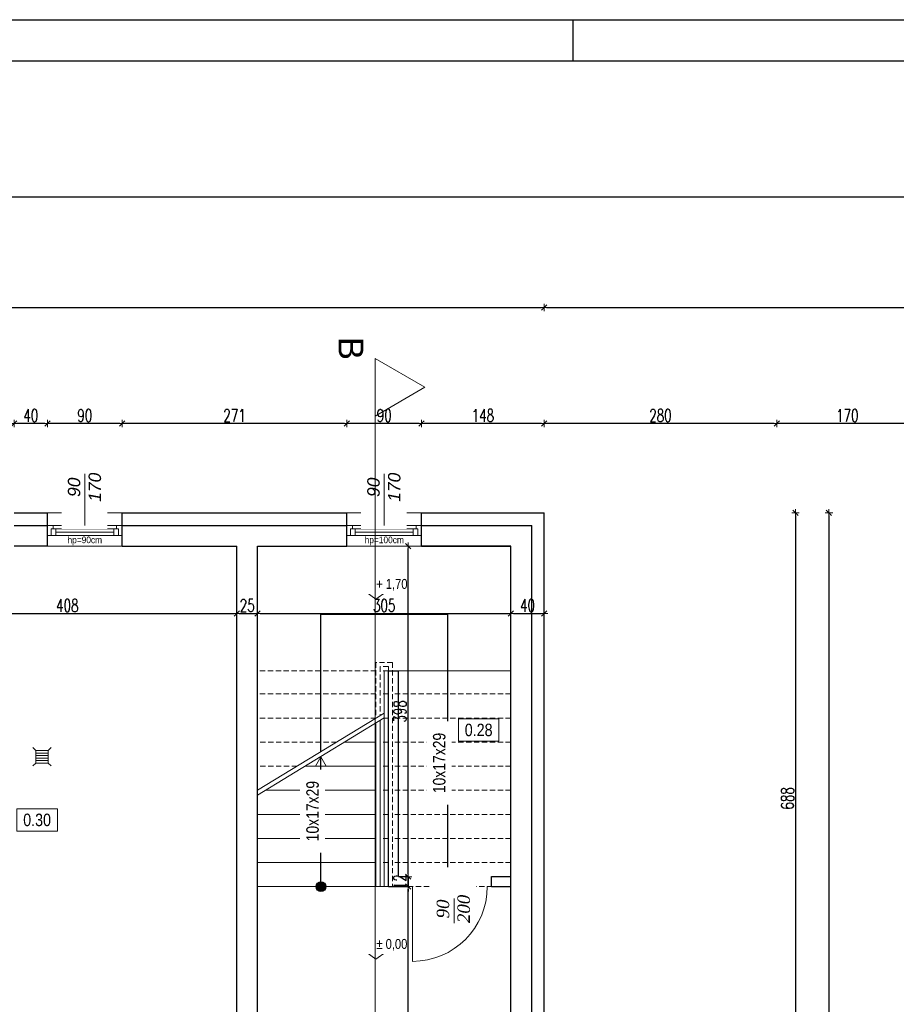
# Model space of a CAD drawing. Header units: millimetres. Extents: x 64838 to 107664, y -36848 to 0.
# Tile 56 of 109: x 77971 to 79026, y -28077 to -26891. Entities that reach past the tile are written whole.
import ezdxf

# ---------------------------------------------------------------- set-up
doc = ezdxf.new("R2010")
doc.units = ezdxf.units.MM
doc.linetypes.add('DASHED2', pattern=[9.525, 6.35, -3.175])
doc.layers.get('Defpoints').update_dxf_attribs({"color": 30})
for name, color, linetype, lineweight in [('0.09', 22, 'Continuous', 9), ('J 0.15', 40, 'Continuous', 15), ('J opisy', 7, 'Continuous', 9), ('J stolarka_okna', 144, 'Continuous', 0), ('J wymiary', 1, 'Continuous', 9), ('OPIS', 7, 'Continuous', 5), ('sciany', 252, 'Continuous', 30), ('widok', 4, 'Continuous', 18)]:
    doc.layers.add(name, color=color, linetype=linetype, lineweight=lineweight)
doc.layers.add('e-cad_opisy', color=7, linetype='Continuous')
doc.styles.add('ADESK2', font='simplex', dxfattribs={"width": 0.7})
doc.styles.get("Standard").update_dxf_attribs({"font": 'arial.ttf'})
doc.dimstyles.new('1-100', dxfattribs={"dimscale": 1.5, "dimtxt": 10, "dimasz": 2, "dimexe": 1, "dimexo": 1, "dimgap": 1.5, "dimtad": 1, "dimdec": 0, "dimrnd": 0.5, "dimdsep": 46, "dimtxsty": 'ADESK2', "dimblk": 'wymiar', "dimcen": -1, "dimdle": 5, "dimse1": 1, "dimse2": 1, "dimclrd": 256, "dimclre": 256, "dimclrt": 256, "dimadec": 0, "dimazin": 0, "dimtfac": 1, "dimtdec": 0, "dimtix": 1, "dimtmove": 0, "dimatfit": 3, "dimfxl": 20, "dimfxlon": 1, "dimtolj": 1, "dimtzin": 0, "dimarcsym": 0})

# ---------------------------------------------------------------- blocks, each defined once
blk = doc.blocks.new('A$C518426B5')
at = {"layer": 'OPIS', "color": 251}
for p, q in [((0, 8.8), (54.2, 8.8)), ((0, 8.8), (11.9, 0)), ((11.9, 0), (24.5, 8.8))]:
    blk.add_line(p, q, dxfattribs=at)
blk = doc.blocks.new('A1_poziom')
at = {"ltscale": 0.8}
blk.add_line((345.5, 589), (345.5, 594), dxfattribs=at)
for points in [[(0, 0), (0, 297), (25, 297), (25, 594), (841, 594), (841, 0)], [(30, 5), (836, 5), (836, 589), (30, 589)]]:
    blk.add_lwpolyline(points, close=True)
blk = doc.blocks.new('wymiar')
for p, q in [((1.5, 0), (-1.5, 0)), ((1.06, 1.06), (-1.06, -1.06)), ((0, 1.5), (0, -1.5))]:
    blk.add_line(p, q)
blk = doc.blocks.new('*D1004')
at = {"layer": 'Defpoints', "color": 0, "ltscale": 4}
for p in [(78438.3, -27935), (78543.8, -27935), (78503.4, -28340)]:
    blk.add_point(p, dxfattribs=at)
at = {"layer": 'J wymiary', "lineweight": -2}
blk.add_line((78438.3, -28337), (78438.3, -27938), dxfattribs=at)
at = {"layer": 'J wymiary', "lineweight": -2, "ltscale": 4, "xscale": 3, "yscale": 3, "zscale": 3}
for p, rotation in [((78438.3, -27935), 90), ((78438.3, -28340), 270)]:
    blk.add_blockref('wymiar', p, dxfattribs=dict(at, rotation=rotation))
at = {"layer": 'J wymiary', "ltscale": 4, "insert": (78428.5, -28137.5), "char_height": 15, "attachment_point": 5, "rotation": 90, "style": 'ADESK2'}
blk.add_mtext('\\A1;405', dxfattribs=at)
blk = doc.blocks.new('*D1005')
at = {"layer": 'Defpoints', "color": 0, "ltscale": 4}
for p in [(78438.3, -27923), (78544.6, -27923), (78543.8, -27935)]:
    blk.add_point(p, dxfattribs=at)
at = {"layer": 'J wymiary', "lineweight": -2}
for p, q in [((78438.3, -27920), (78438.3, -27917)), ((78438.3, -27935), (78438.3, -27923)), ((78438.3, -27938), (78438.3, -27941))]:
    blk.add_line(p, q, dxfattribs=at)
at = {"layer": 'J wymiary', "lineweight": -2, "ltscale": 4, "xscale": 3, "yscale": 3, "zscale": 3}
for p, rotation in [((78438.3, -27923), 270), ((78438.3, -27935), 90)]:
    blk.add_blockref('wymiar', p, dxfattribs=dict(at, rotation=rotation))
at = {"layer": 'J wymiary', "ltscale": 4, "insert": (78428.5, -27929), "char_height": 15, "attachment_point": 5, "rotation": 90, "style": 'ADESK2'}
blk.add_mtext('\\A1;12', dxfattribs=at)
blk = doc.blocks.new('*D1006')
at = {"layer": 'Defpoints', "color": 0, "ltscale": 4}
for p in [(78438.3, -27525), (78532.4, -27525), (78544.6, -27923)]:
    blk.add_point(p, dxfattribs=at)
at = {"layer": 'J wymiary', "lineweight": -2}
blk.add_line((78438.3, -27920), (78438.3, -27528), dxfattribs=at)
at = {"layer": 'J wymiary', "lineweight": -2, "ltscale": 4, "xscale": 3, "yscale": 3, "zscale": 3}
for p, rotation in [((78438.3, -27525), 90), ((78438.3, -27923), 270)]:
    blk.add_blockref('wymiar', p, dxfattribs=dict(at, rotation=rotation))
at = {"layer": 'J wymiary', "ltscale": 4, "insert": (78428.5, -27724), "char_height": 15, "attachment_point": 5, "rotation": 90, "style": 'ADESK2'}
blk.add_mtext('\\A1;398', dxfattribs=at)
blk = doc.blocks.new('*D1028')
at = {"layer": 'Defpoints', "color": 0, "ltscale": 4}
for p in [(78232.1, -27561.9), (77824.1, -27583.2), (78232.1, -27606.1)]:
    blk.add_point(p, dxfattribs=at)
at = {"layer": 'J wymiary', "lineweight": -2}
blk.add_line((77827.1, -27606.1), (78229.1, -27606.1), dxfattribs=at)
at = {"layer": 'J wymiary', "lineweight": -2, "ltscale": 4, "xscale": 3, "yscale": 3, "zscale": 3, "rotation": 180}
blk.add_blockref('wymiar', (77824.1, -27606.1), dxfattribs=at)
at = {"layer": 'J wymiary', "lineweight": -2, "ltscale": 4, "xscale": 3, "yscale": 3, "zscale": 3}
blk.add_blockref('wymiar', (78232.1, -27606.1), dxfattribs=at)
at = {"layer": 'J wymiary', "ltscale": 4, "insert": (78028.1, -27596.4), "char_height": 15, "attachment_point": 5, "style": 'ADESK2'}
blk.add_mtext('\\A1;408', dxfattribs=at)
blk = doc.blocks.new('*D1029')
at = {"layer": 'Defpoints', "color": 0, "ltscale": 4}
for p in [(78232.1, -27561.9), (78257.1, -27557.1), (78257.1, -27606.1)]:
    blk.add_point(p, dxfattribs=at)
at = {"layer": 'J wymiary', "lineweight": -2}
blk.add_line((78235.1, -27606.1), (78254.1, -27606.1), dxfattribs=at)
at = {"layer": 'J wymiary', "lineweight": -2, "ltscale": 4, "xscale": 3, "yscale": 3, "zscale": 3, "rotation": 180}
blk.add_blockref('wymiar', (78232.1, -27606.1), dxfattribs=at)
at = {"layer": 'J wymiary', "lineweight": -2, "ltscale": 4, "xscale": 3, "yscale": 3, "zscale": 3}
blk.add_blockref('wymiar', (78257.1, -27606.1), dxfattribs=at)
at = {"layer": 'J wymiary', "ltscale": 4, "insert": (78244.6, -27596.4), "char_height": 15, "attachment_point": 5, "style": 'ADESK2'}
blk.add_mtext('\\A1;25', dxfattribs=at)
blk = doc.blocks.new('*D1030')
at = {"layer": 'Defpoints', "color": 0, "ltscale": 4}
for p in [(78562.1, -27553.1), (78257.1, -27557.1), (78562.1, -27606.1)]:
    blk.add_point(p, dxfattribs=at)
at = {"layer": 'J wymiary', "lineweight": -2}
blk.add_line((78260.1, -27606.1), (78559.1, -27606.1), dxfattribs=at)
at = {"layer": 'J wymiary', "lineweight": -2, "ltscale": 4, "xscale": 3, "yscale": 3, "zscale": 3, "rotation": 180}
blk.add_blockref('wymiar', (78257.1, -27606.1), dxfattribs=at)
at = {"layer": 'J wymiary', "lineweight": -2, "ltscale": 4, "xscale": 3, "yscale": 3, "zscale": 3}
blk.add_blockref('wymiar', (78562.1, -27606.1), dxfattribs=at)
at = {"layer": 'J wymiary', "ltscale": 4, "insert": (78409.6, -27596.4), "char_height": 15, "attachment_point": 5, "style": 'ADESK2'}
blk.add_mtext('\\A1;305', dxfattribs=at)
blk = doc.blocks.new('*D1031')
at = {"layer": 'Defpoints', "color": 0, "ltscale": 4}
for p in [(78562.1, -27553.1), (78602.1, -27550.4), (78602.1, -27606.1)]:
    blk.add_point(p, dxfattribs=at)
at = {"layer": 'J wymiary', "lineweight": -2}
blk.add_line((78565.1, -27606.1), (78599.1, -27606.1), dxfattribs=at)
at = {"layer": 'J wymiary', "lineweight": -2, "ltscale": 4, "xscale": 3, "yscale": 3, "zscale": 3, "rotation": 180}
blk.add_blockref('wymiar', (78562.1, -27606.1), dxfattribs=at)
at = {"layer": 'J wymiary', "lineweight": -2, "ltscale": 4, "xscale": 3, "yscale": 3, "zscale": 3}
blk.add_blockref('wymiar', (78602.1, -27606.1), dxfattribs=at)
at = {"layer": 'J wymiary', "ltscale": 4, "insert": (78582.1, -27596.4), "char_height": 15, "attachment_point": 5, "style": 'ADESK2'}
blk.add_mtext('\\A1;40', dxfattribs=at)
blk = doc.blocks.new('*D1140')
at = {"layer": 'Defpoints', "color": 0, "ltscale": 4}
for p in [(80950.4, -27798.5), (78152.1, -31985), (82531.5, -31985)]:
    blk.add_point(p, dxfattribs=at)
at = {"layer": 'J wymiary', "lineweight": -2}
blk.add_line((82531.5, -27801.5), (82531.5, -31982), dxfattribs=at)
at = {"layer": 'J wymiary', "lineweight": -2, "ltscale": 4, "xscale": 3, "yscale": 3, "zscale": 3}
for p, rotation in [((82531.5, -27798.5), 90), ((82531.5, -31985), 270)]:
    blk.add_blockref('wymiar', p, dxfattribs=dict(at, rotation=rotation))
at = {"layer": 'J wymiary', "ltscale": 4, "insert": (82521.8, -29891.7), "char_height": 15, "attachment_point": 5, "rotation": 90, "style": 'ADESK2'}
blk.add_mtext('\\A1;4187', dxfattribs=at)
blk = doc.blocks.new('*D1164')
at = {"layer": 'Defpoints', "color": 0, "ltscale": 4}
for p in [(78882.1, -27377.3), (78882.1, -28677.8), (79052.1, -28679.7)]:
    blk.add_point(p, dxfattribs=at)
at = {"layer": 'J wymiary', "lineweight": -2}
blk.add_line((79049.1, -27377.3), (78885.1, -27377.3), dxfattribs=at)
at = {"layer": 'J wymiary', "lineweight": -2, "ltscale": 4, "xscale": 3, "yscale": 3, "zscale": 3, "rotation": 180}
blk.add_blockref('wymiar', (78882.1, -27377.3), dxfattribs=at)
at = {"layer": 'J wymiary', "lineweight": -2, "ltscale": 4, "xscale": 3, "yscale": 3, "zscale": 3}
blk.add_blockref('wymiar', (79052.1, -27377.3), dxfattribs=at)
at = {"layer": 'J wymiary', "ltscale": 4, "insert": (78967.1, -27367.6), "char_height": 15, "attachment_point": 5, "style": 'ADESK2'}
blk.add_mtext('\\A1;170', dxfattribs=at)
blk = doc.blocks.new('*D1165')
at = {"layer": 'Defpoints', "color": 0, "ltscale": 4}
for p in [(78602.1, -27377.3), (78602.1, -28656.7), (78882.1, -28677.8)]:
    blk.add_point(p, dxfattribs=at)
at = {"layer": 'J wymiary', "lineweight": -2}
blk.add_line((78879.1, -27377.3), (78605.1, -27377.3), dxfattribs=at)
at = {"layer": 'J wymiary', "lineweight": -2, "ltscale": 4, "xscale": 3, "yscale": 3, "zscale": 3, "rotation": 180}
blk.add_blockref('wymiar', (78602.1, -27377.3), dxfattribs=at)
at = {"layer": 'J wymiary', "lineweight": -2, "ltscale": 4, "xscale": 3, "yscale": 3, "zscale": 3}
blk.add_blockref('wymiar', (78882.1, -27377.3), dxfattribs=at)
at = {"layer": 'J wymiary', "ltscale": 4, "insert": (78742.1, -27367.6), "char_height": 15, "attachment_point": 5, "style": 'ADESK2'}
blk.add_mtext('\\A1;280', dxfattribs=at)
blk = doc.blocks.new('*D1166')
at = {"layer": 'Defpoints', "color": 0, "ltscale": 4}
for p in [(78454.6, -27377.3), (78454.6, -27492.1), (78602.1, -28656.7)]:
    blk.add_point(p, dxfattribs=at)
at = {"layer": 'J wymiary', "lineweight": -2, "ltscale": 4}
blk.add_line((78599.1, -27377.3), (78457.6, -27377.3), dxfattribs=at)
at = {"layer": 'J wymiary', "lineweight": -2, "ltscale": 4, "xscale": 3, "yscale": 3, "zscale": 3, "rotation": 180}
blk.add_blockref('wymiar', (78454.6, -27377.3), dxfattribs=at)
at = {"layer": 'J wymiary', "lineweight": -2, "ltscale": 4, "xscale": 3, "yscale": 3, "zscale": 3}
blk.add_blockref('wymiar', (78602.1, -27377.3), dxfattribs=at)
at = {"layer": 'J wymiary', "ltscale": 4, "insert": (78528.4, -27367.6), "char_height": 15, "attachment_point": 5, "style": 'ADESK2'}
blk.add_mtext('\\A1;148', dxfattribs=at)
blk = doc.blocks.new('*D1167')
at = {"layer": 'Defpoints', "color": 0, "ltscale": 4}
for p in [(78364.6, -27377.3), (78364.6, -27493.3), (78454.6, -27492.1)]:
    blk.add_point(p, dxfattribs=at)
at = {"layer": 'J wymiary', "lineweight": -2, "ltscale": 4}
blk.add_line((78451.6, -27377.3), (78367.6, -27377.3), dxfattribs=at)
at = {"layer": 'J wymiary', "lineweight": -2, "ltscale": 4, "xscale": 3, "yscale": 3, "zscale": 3, "rotation": 180}
blk.add_blockref('wymiar', (78364.6, -27377.3), dxfattribs=at)
at = {"layer": 'J wymiary', "lineweight": -2, "ltscale": 4, "xscale": 3, "yscale": 3, "zscale": 3}
blk.add_blockref('wymiar', (78454.6, -27377.3), dxfattribs=at)
at = {"layer": 'J wymiary', "ltscale": 4, "insert": (78409.6, -27367.6), "char_height": 15, "attachment_point": 5, "style": 'ADESK2'}
blk.add_mtext('\\A1;90', dxfattribs=at)
blk = doc.blocks.new('*D1168')
at = {"layer": 'Defpoints', "color": 0, "ltscale": 4}
for p in [(78094.1, -27377.3), (78094.1, -27492.2), (78364.6, -27493.3)]:
    blk.add_point(p, dxfattribs=at)
at = {"layer": 'J wymiary', "lineweight": -2, "ltscale": 4}
blk.add_line((78361.6, -27377.3), (78097.1, -27377.3), dxfattribs=at)
at = {"layer": 'J wymiary', "lineweight": -2, "ltscale": 4, "xscale": 3, "yscale": 3, "zscale": 3, "rotation": 180}
blk.add_blockref('wymiar', (78094.1, -27377.3), dxfattribs=at)
at = {"layer": 'J wymiary', "lineweight": -2, "ltscale": 4, "xscale": 3, "yscale": 3, "zscale": 3}
blk.add_blockref('wymiar', (78364.6, -27377.3), dxfattribs=at)
at = {"layer": 'J wymiary', "ltscale": 4, "insert": (78229.4, -27367.6), "char_height": 15, "attachment_point": 5, "style": 'ADESK2'}
blk.add_mtext('\\A1;271', dxfattribs=at)
blk = doc.blocks.new('*D1169')
at = {"layer": 'Defpoints', "color": 0, "ltscale": 4}
for p in [(78004.1, -27377.3), (78004.1, -27493.3), (78094.1, -27492.2)]:
    blk.add_point(p, dxfattribs=at)
at = {"layer": 'J wymiary', "lineweight": -2, "ltscale": 4}
blk.add_line((78091.1, -27377.3), (78007.1, -27377.3), dxfattribs=at)
at = {"layer": 'J wymiary', "lineweight": -2, "ltscale": 4, "xscale": 3, "yscale": 3, "zscale": 3, "rotation": 180}
blk.add_blockref('wymiar', (78004.1, -27377.3), dxfattribs=at)
at = {"layer": 'J wymiary', "lineweight": -2, "ltscale": 4, "xscale": 3, "yscale": 3, "zscale": 3}
blk.add_blockref('wymiar', (78094.1, -27377.3), dxfattribs=at)
at = {"layer": 'J wymiary', "ltscale": 4, "insert": (78049.1, -27367.6), "char_height": 15, "attachment_point": 5, "style": 'ADESK2'}
blk.add_mtext('\\A1;90', dxfattribs=at)
blk = doc.blocks.new('*D1170')
at = {"layer": 'Defpoints', "color": 0, "ltscale": 4}
for p in [(77964.1, -27377.3), (77964.1, -27492.9), (78004.1, -27493.3)]:
    blk.add_point(p, dxfattribs=at)
at = {"layer": 'J wymiary', "lineweight": -2, "ltscale": 4}
blk.add_line((78001.1, -27377.3), (77967.1, -27377.3), dxfattribs=at)
at = {"layer": 'J wymiary', "lineweight": -2, "ltscale": 4, "xscale": 3, "yscale": 3, "zscale": 3, "rotation": 180}
blk.add_blockref('wymiar', (77964.1, -27377.3), dxfattribs=at)
at = {"layer": 'J wymiary', "lineweight": -2, "ltscale": 4, "xscale": 3, "yscale": 3, "zscale": 3}
blk.add_blockref('wymiar', (78004.1, -27377.3), dxfattribs=at)
at = {"layer": 'J wymiary', "ltscale": 4, "insert": (77984.1, -27367.6), "char_height": 15, "attachment_point": 5, "style": 'ADESK2'}
blk.add_mtext('\\A1;40', dxfattribs=at)
blk = doc.blocks.new('*D1183')
at = {"layer": 'Defpoints', "color": 0, "ltscale": 4}
for p in [(78602.1, -27237.6), (76142.1, -27541.8), (78602.1, -27541.8)]:
    blk.add_point(p, dxfattribs=at)
at = {"layer": 'J wymiary', "lineweight": -2, "ltscale": 4}
blk.add_line((76145.1, -27237.6), (78599.1, -27237.6), dxfattribs=at)
at = {"layer": 'J wymiary', "lineweight": -2, "ltscale": 4, "xscale": 3, "yscale": 3, "zscale": 3, "rotation": 180}
blk.add_blockref('wymiar', (76142.1, -27237.6), dxfattribs=at)
at = {"layer": 'J wymiary', "lineweight": -2, "ltscale": 4, "xscale": 3, "yscale": 3, "zscale": 3}
blk.add_blockref('wymiar', (78602.1, -27237.6), dxfattribs=at)
at = {"layer": 'J wymiary', "ltscale": 4, "insert": (77372.1, -27227.8), "char_height": 15, "attachment_point": 5, "style": 'ADESK2'}
blk.add_mtext('\\A1;2460', dxfattribs=at)
blk = doc.blocks.new('*D1184')
at = {"layer": 'Defpoints', "color": 0, "ltscale": 4}
for p in [(79989.1, -27237.6), (78602.1, -27541.8), (79989.1, -27825.1)]:
    blk.add_point(p, dxfattribs=at)
at = {"layer": 'J wymiary', "lineweight": -2, "ltscale": 4}
blk.add_line((78605.1, -27237.6), (79986.1, -27237.6), dxfattribs=at)
at = {"layer": 'J wymiary', "lineweight": -2, "ltscale": 4, "xscale": 3, "yscale": 3, "zscale": 3, "rotation": 180}
blk.add_blockref('wymiar', (78602.1, -27237.6), dxfattribs=at)
at = {"layer": 'J wymiary', "lineweight": -2, "ltscale": 4, "xscale": 3, "yscale": 3, "zscale": 3}
blk.add_blockref('wymiar', (79989.1, -27237.6), dxfattribs=at)
at = {"layer": 'J wymiary', "ltscale": 4, "insert": (79295.6, -27227.8), "char_height": 15, "attachment_point": 5, "style": 'ADESK2'}
blk.add_mtext('\\A1;1387', dxfattribs=at)
blk = doc.blocks.new('*D1187')
at = {"layer": 'Defpoints', "color": 0, "ltscale": 4}
for p in [(82232.1, -27104.2), (76142.1, -27497.5), (82232.1, -29537.5)]:
    blk.add_point(p, dxfattribs=at)
at = {"layer": 'J wymiary', "lineweight": -2, "ltscale": 4}
blk.add_line((76145.1, -27104.2), (82229.1, -27104.2), dxfattribs=at)
at = {"layer": 'J wymiary', "lineweight": -2, "ltscale": 4, "xscale": 3, "yscale": 3, "zscale": 3, "rotation": 180}
blk.add_blockref('wymiar', (76142.1, -27104.2), dxfattribs=at)
at = {"layer": 'J wymiary', "lineweight": -2, "ltscale": 4, "xscale": 3, "yscale": 3, "zscale": 3}
blk.add_blockref('wymiar', (82232.1, -27104.2), dxfattribs=at)
at = {"layer": 'J wymiary', "ltscale": 4, "insert": (79187.1, -27094.4), "char_height": 15, "attachment_point": 5, "style": 'ADESK2'}
blk.add_mtext('\\A1;6090', dxfattribs=at)
blk = doc.blocks.new('*D1200')
at = {"layer": 'Defpoints', "color": 0, "ltscale": 4}
for p in [(78602.1, -27485), (78602.1, -28172.5), (78904.8, -28172.5)]:
    blk.add_point(p, dxfattribs=at)
at = {"layer": 'J wymiary', "lineweight": -2}
blk.add_line((78904.8, -27488), (78904.8, -28169.5), dxfattribs=at)
at = {"layer": 'J wymiary', "lineweight": -2, "ltscale": 4, "xscale": 3, "yscale": 3, "zscale": 3}
for p, rotation in [((78904.8, -27485), 90), ((78904.8, -28172.5), 270)]:
    blk.add_blockref('wymiar', p, dxfattribs=dict(at, rotation=rotation))
at = {"layer": 'J wymiary', "ltscale": 4, "insert": (78895.1, -27828.7), "char_height": 15, "attachment_point": 5, "rotation": 90, "style": 'ADESK2'}
blk.add_mtext('\\A1;688', dxfattribs=at)
blk = doc.blocks.new('*D1208')
at = {"layer": 'Defpoints', "color": 0, "ltscale": 4}
for p in [(78602.1, -27485), (78602.1, -29047.5), (78945, -29047.5)]:
    blk.add_point(p, dxfattribs=at)
at = {"layer": 'J wymiary', "lineweight": -2}
blk.add_line((78945, -27488), (78945, -29044.5), dxfattribs=at)
at = {"layer": 'J wymiary', "lineweight": -2, "ltscale": 4, "xscale": 3, "yscale": 3, "zscale": 3}
for p, rotation in [((78945, -27485), 90), ((78945, -29047.5), 270)]:
    blk.add_blockref('wymiar', p, dxfattribs=dict(at, rotation=rotation))
at = {"layer": 'J wymiary', "ltscale": 4, "insert": (78935.2, -28266.2), "char_height": 15, "attachment_point": 5, "rotation": 90, "style": 'ADESK2'}
blk.add_mtext('\\A1;1563', dxfattribs=at)

msp = doc.modelspace()

# ---------------------------------------------------------------- hatches: boundary and pattern name
msp.add_hatch(color=256).paths.add_polyline_path([(78333.37, -27929.13, 1), (78333.37, -27940.83, 1)])

# ---------------------------------------------------------------- linework, layer by layer
for p, q in [((78333.37, -27606.95), (78485.87, -27606.95)), ((78333.37, -27772.52), (78333.37, -27606.95)), ((78485.87, -27606.95), (78333.37, -27606.95)), ((78485.87, -27606.95), (78485.87, -27934.98)), ((78333.37, -27934.98), (78333.37, -27778.38))]:
    msp.add_line(p, q)
msp.add_circle((78333.37, -27934.98), 5.85)
at = {"layer": '0.09'}
msp.add_line((78333.37, -27772.52), (78333.37, -27744.96), dxfattribs=at)
at = {"layer": 'J 0.15', "linetype": 'DASHED2'}
for p, q in [((78419.62, -27664.98), (78399.62, -27664.98)), ((78399.62, -27664.98), (78399.62, -27732.37)), ((78414.62, -27669.98), (78404.62, -27669.98)), ((78404.62, -27669.98), (78404.62, -27729.22)), ((78414.62, -27669.98), (78414.62, -27934.98)), ((78419.62, -27664.98), (78419.62, -27934.98)), ((78399.62, -27674.98), (78257.12, -27674.98)), ((78414.62, -27674.98), (78404.62, -27674.98)), ((78419.62, -27674.98), (78562.12, -27674.98)), ((78562.12, -27674.98), (78419.62, -27674.98)), ((78399.62, -27702.98), (78257.12, -27702.98)), ((78414.62, -27702.98), (78404.62, -27702.98)), ((78562.12, -27702.98), (78419.62, -27702.98)), ((78399.62, -27731.98), (78257.12, -27731.98)), ((78414.62, -27731.98), (78409.62, -27731.98)), ((78562.12, -27731.98), (78419.62, -27731.98)), ((78352.32, -27760.98), (78257.12, -27760.98)), ((78414.62, -27760.98), (78404.62, -27760.98)), ((78562.12, -27760.98), (78419.62, -27760.98)), ((78304.72, -27789.98), (78257.12, -27789.98)), ((78414.62, -27789.98), (78404.62, -27789.98)), ((78562.12, -27789.98), (78419.62, -27789.98)), ((78414.62, -27818.98), (78404.62, -27818.98)), ((78562.12, -27818.98), (78419.62, -27818.98)), ((78414.62, -27847.98), (78404.62, -27847.98)), ((78562.12, -27847.98), (78419.62, -27847.98)), ((78414.62, -27876.98), (78404.62, -27876.98)), ((78562.12, -27876.98), (78419.62, -27876.98)), ((78414.62, -27905.98), (78404.62, -27905.98)), ((78562.12, -27905.98), (78419.62, -27905.98)), ((78409.62, -27934.98), (78562.12, -27934.98))]:
    msp.add_line(p, q, dxfattribs=at)
at = {"layer": 'J 0.15'}
for p, q in [((78409.62, -27674.98), (78409.62, -27934.98)), ((78257.12, -27818.98), (78409.62, -27726.07)), ((78257.12, -27824.83), (78409.62, -27731.92)), ((78399.62, -27738.28), (78399.62, -27934.98)), ((78404.62, -27735.13), (78404.62, -27934.98)), ((78399.62, -27760.98), (78361.93, -27760.98)), ((78399.62, -27789.98), (78314.33, -27789.98)), ((78399.62, -27818.98), (78266.73, -27818.98)), ((78399.62, -27847.98), (78257.12, -27847.98)), ((78399.62, -27876.98), (78257.12, -27876.98)), ((78399.62, -27905.98), (78257.12, -27905.98)), ((78409.62, -27934.98), (78257.12, -27934.98))]:
    msp.add_line(p, q, dxfattribs=at)
at = {"layer": 'J opisy'}
for p, q in [((77986.65, -27767.61), (77990.19, -27771.14)), ((78005.19, -27771.14), (78008.72, -27767.61)), ((77990.19, -27771.14), (78005.19, -27771.14)), ((77990.19, -27786.14), (77990.19, -27771.14)), ((77990.19, -27774.14), (78005.19, -27774.14)), ((77990.19, -27777.14), (78005.19, -27777.14)), ((77990.19, -27780.14), (78005.19, -27780.14)), ((78005.19, -27771.14), (78005.19, -27786.14)), ((77986.65, -27789.68), (77990.19, -27786.14)), ((77990.19, -27783.14), (78005.19, -27783.14)), ((78005.19, -27786.14), (77990.19, -27786.14)), ((78005.19, -27786.14), (78008.72, -27789.68))]:
    msp.add_line(p, q, dxfattribs=at)
msp.add_lwpolyline([(78485.87, -27934.98), (78479.38, -27923.73), (78492.37, -27923.73)], close=True, dxfattribs=at)
at = {"layer": 'J stolarka_okna', "linetype": 'Continuous', "lineweight": 9}
for p, q in [((78094.12, -27484.98), (78004.12, -27484.98)), ((78454.62, -27484.98), (78364.62, -27484.98)), ((78004.12, -27499.98), (78094.12, -27499.98)), ((78014.12, -27503.98), (78084.12, -27503.98)), ((78364.62, -27499.98), (78454.62, -27499.98)), ((78374.62, -27503.98), (78444.62, -27503.98)), ((78004.12, -27511.98), (78094.12, -27511.98)), ((78014.12, -27507.98), (78084.12, -27507.98)), ((78364.62, -27511.98), (78454.62, -27511.98)), ((78374.62, -27507.98), (78444.62, -27507.98)), ((78094.12, -27524.98), (78004.12, -27524.98)), ((78454.62, -27524.98), (78364.62, -27524.98))]:
    msp.add_line(p, q, dxfattribs=at)
for points in [[(78008.62, -27511.98), (78004.12, -27511.98), (78004.12, -27499.98), (78010.87, -27499.98), (78010.87, -27503.98), (78008.62, -27503.98)], [(78014.12, -27511.98), (78008.62, -27511.98), (78008.62, -27503.98), (78014.12, -27503.98)], [(78084.12, -27511.98), (78089.62, -27511.98), (78089.62, -27503.98), (78084.12, -27503.98)], [(78089.62, -27511.98), (78094.12, -27511.98), (78094.12, -27499.98), (78087.37, -27499.98), (78087.37, -27503.98), (78089.62, -27503.98)], [(78369.12, -27511.98), (78364.62, -27511.98), (78364.62, -27499.98), (78371.37, -27499.98), (78371.37, -27503.98), (78369.12, -27503.98)], [(78374.62, -27511.98), (78369.12, -27511.98), (78369.12, -27503.98), (78374.62, -27503.98)], [(78444.62, -27511.98), (78450.12, -27511.98), (78450.12, -27503.98), (78444.62, -27503.98)], [(78450.12, -27511.98), (78454.62, -27511.98), (78454.62, -27499.98), (78447.87, -27499.98), (78447.87, -27503.98), (78450.12, -27503.98)]]:
    msp.add_lwpolyline(points, close=True, dxfattribs=at)
at = {"layer": 'OPIS'}
for points in [[(78458.65, -27333.63), (78398.65, -27368.27), (78398.65, -27298.99)], [(78547.63, -27759.83), (78498.88, -27759.83), (78498.88, -27732.95), (78547.63, -27732.95)], [(78016.08, -27868.16), (77967.33, -27868.16), (77967.33, -27841.28), (78016.08, -27841.28)]]:
    msp.add_lwpolyline(points, close=True, dxfattribs=at)
at = {"layer": 'sciany'}
for p, q in [((77964.12, -27484.98), (78004.12, -27484.98)), ((78004.12, -27524.98), (78004.12, -27484.98)), ((78094.12, -27484.98), (78364.62, -27484.98)), ((78094.12, -27524.98), (78094.12, -27484.98)), ((78364.62, -27524.98), (78364.62, -27484.98)), ((78454.62, -27484.98), (78602.12, -27484.98)), ((78454.62, -27524.98), (78454.62, -27484.98)), ((78602.12, -28172.48), (78602.12, -27484.98)), ((77964.12, -27499.98), (78004.12, -27499.98)), ((78094.12, -27499.98), (78364.62, -27499.98)), ((78454.62, -27499.98), (78587.12, -27499.98)), ((78587.12, -28172.48), (78587.12, -27499.98)), ((78004.12, -27524.98), (77964.12, -27524.98)), ((78094.12, -27524.98), (78232.12, -27524.98)), ((78232.12, -28099.98), (78232.12, -27524.98)), ((78257.12, -28124.98), (78257.12, -27524.98)), ((78257.12, -27524.98), (78364.62, -27524.98)), ((78454.62, -27524.98), (78562.12, -27524.98)), ((78562.12, -27524.98), (78454.62, -27524.98)), ((78562.12, -28124.98), (78562.12, -27524.98)), ((78414.62, -27934.98), (78414.62, -27674.98)), ((78414.62, -27674.98), (78426.62, -27674.98)), ((78426.62, -27922.98), (78426.62, -27674.98)), ((78426.62, -27922.98), (78438.62, -27922.98)), ((78438.62, -27934.98), (78438.62, -27922.98)), ((78538.62, -27922.98), (78562.12, -27922.98)), ((78538.62, -27934.98), (78538.62, -27922.98)), ((78414.62, -27934.98), (78438.62, -27934.98)), ((78538.62, -27934.98), (78562.12, -27934.98))]:
    msp.add_line(p, q, dxfattribs=at)
at = {"layer": 'widok'}
msp.add_line((78399.62, -27760.98), (78361.93, -27760.98), dxfattribs=at)

# ---------------------------------------------------------------- block references
at = {"layer": 'J opisy', "extrusion": (0, 0, -1), "xscale": -1, "zscale": -1}
for p in [(-78387.42, -27588.94), (-78387.42, -28022.48)]:
    msp.add_blockref('A$C518426B5', p, dxfattribs=at)

# ---------------------------------------------------------------- texts
at = {"layer": 'J opisy', "char_height": 8, "width": 72.5, "attachment_point": 5, "line_spacing_factor": 0.771429}
for s, insert in [('\\pxsm1;{\\W0.9;hp=90cm}', (78049.12, -27518.62)), ('\\pxsm1;{\\W0.9;hp=100cm}', (78409.62, -27518.62))]:
    msp.add_mtext(s, dxfattribs=dict(at, insert=insert))
at = {"layer": 'OPIS', "insert": (78369.59, -27286.83), "char_height": 30, "width": 162.4495, "attachment_point": 5, "rotation": 270}
msp.add_mtext('B', dxfattribs=at)
at = {"layer": 'OPIS', "char_height": 15, "width": 48.75, "attachment_point": 5, "line_spacing_factor": 0.857143}
for s, insert in [('{\\fArial Narrow|b0|i0|c238|p34;0.28}', (78523.26, -27746.39)), ('{\\fArial Narrow|b0|i0|c238|p34;0.30}', (77991.7, -27854.72))]:
    msp.add_mtext(s, dxfattribs=dict(at, insert=insert))

# ---------------------------------------------------------------- dimensions: what is measured, and where the dimension line sits
at = {"layer": 'J wymiary', "ltscale": 4}
for base, p1, p2, override, picture, middle in [((79989.12, -27237.58), (78602.12, -27541.82), (79989.12, -27825.15), {"dimblk": 'wymiar', "dimtmove": 1}, '*D1184', (79295.62, -27227.83)), ((77964.12, -27377.34), (78004.12, -27493.33), (77964.12, -27492.94), {"dimtmove": 1}, '*D1170', (77984.12, -27367.59)), ((78094.12498107, -27377.34008809), (78364.62498107, -27493.33890057), (78094.12498107, -27492.17111234), {"dimtmove": 1}, '*D1168', (78229.37498107, -27367.59008809))]:
    dim = msp.add_linear_dim(base=base, p1=p1, p2=p2, dimstyle='1-100', override=override, dxfattribs=at)
    dim.commit()
    dim.dimension.update_dxf_attribs({"geometry": picture, "text_midpoint": middle})
at = {"layer": 'J wymiary'}
for base, p1, p2, picture, middle in [((78602.12, -27377.34), (78882.12, -28677.8), (78602.12, -28656.68), '*D1165', (78742.12, -27367.59)), ((78882.12, -27377.34), (79052.12, -28679.71), (78882.12, -28677.8), '*D1164', (78967.12, -27367.59)), ((78602.12, -27606.11), (78562.12, -27553.08), (78602.12, -27550.37), '*D1031', (78582.12, -27596.36)), ((78232.12, -27606.11), (77824.12, -27583.24), (78232.12, -27561.86), '*D1028', (78028.12, -27596.36)), ((78257.12, -27606.11), (78232.12, -27561.86), (78257.12, -27557.13), '*D1029', (78244.62, -27596.36))]:
    dim = msp.add_linear_dim(base=base, p1=p1, p2=p2, dimstyle='1-100', override={"dimblk": 'wymiar'}, dxfattribs=at)
    dim.commit()
    dim.dimension.update_dxf_attribs({"geometry": picture, "text_midpoint": middle})
for base, p1, p2, picture, middle in [((78904.8091, -28172.4792), (78602.125, -27484.9789), (78602.118, -28172.4792), '*D1200', (78895.0591, -27828.729)), ((78944.95368315, -29047.47890319), (78602.12498107, -27484.97890319), (78602.12498107, -29047.47890319), '*D1208', (78935.20368315, -28266.22890319))]:
    dim = msp.add_linear_dim(base=base, p1=p1, p2=p2, angle=90, dimstyle='1-100', override={"dimblk": 'wymiar'}, dxfattribs=at)
    dim.commit()
    dim.dimension.update_dxf_attribs({"geometry": picture, "text_midpoint": middle})

# ---------------------------------------------------------------- next in the draw order: texts
at = {"layer": 'J opisy', "char_height": 12, "width": 85.2264, "attachment_point": 5, "bg_fill": 2}
for s, insert in [('{\\W0.8;+ 1,70}', (78418.79, -27571.59, 0)), ('{\\W0.8;%%P 0,00}', (78418.79, -28005.12, 0))]:
    msp.add_mtext(s, dxfattribs=dict(at, insert=insert))
at = {"layer": 'J opisy', "char_height": 15, "width": 85.2264, "attachment_point": 5, "rotation": 90, "line_spacing_factor": 0.771429, "bg_fill": 2}
for insert in [(78475.87, -27786.1), (78323.37, -27844.1)]:
    msp.add_mtext('\\pxsm1;{\\fArial|b0|i0|c238|p0;\\W0.8;10x17x29}', dxfattribs=dict(at, insert=insert))

# ---------------------------------------------------------------- next in the draw order: linework, layer by layer
at = {"layer": 'J opisy'}
msp.add_lwpolyline([(78333.37, -27778.73), (78339.87, -27789.98), (78326.88, -27789.98)], close=True, dxfattribs=at)
at = {"layer": 'J stolarka_okna', "linetype": 'Continuous', "lineweight": 9}
msp.add_line((78443.62, -27934.98), (78443.62, -28024.98), dxfattribs=at)

# ---------------------------------------------------------------- next in the draw order: block references
at = {"layer": 'e-cad_opisy', "ltscale": 4, "xscale": 10, "yscale": 10, "zscale": 10}
msp.add_blockref('A1_poziom', (75182.18, -32831.02), dxfattribs=at)

# ---------------------------------------------------------------- next in the draw order: dimensions: what is measured, and where the dimension line sits
at = {"layer": 'J wymiary'}
dim = msp.add_linear_dim(base=(78562.12, -27606.11), p1=(78257.12, -27557.13), p2=(78562.12, -27553.08), dimstyle='1-100', override={"dimblk": 'wymiar'}, dxfattribs=at)
dim.commit()
dim.dimension.update_dxf_attribs({"geometry": '*D1030', "text_midpoint": (78409.62, -27596.36)})

# ---------------------------------------------------------------- next in the draw order: texts
at = {"layer": 'J opisy', "char_height": 15, "width": 85.2264, "attachment_point": 5, "rotation": 90, "bg_fill": 2}
for s, insert in [('{\\fArial|b0|i1|c238|p18;90\\P170}', (78048.75, -27454.08)), ('{\\fArial|b0|i1|c238|p18;90\\P170}', (78409.25, -27454.08)), ('{\\fTimes New Roman|b0|i1|c238|p18;90\\P200}', (78492.86, -27961.83))]:
    msp.add_mtext(s, dxfattribs=dict(at, insert=insert))

# ---------------------------------------------------------------- next in the draw order: linework, layer by layer
at = {"layer": 'J opisy', "linetype": 'Continuous', "lineweight": 9}
for p, q in [((78049.12, -27499.98), (78049.12, -27437.81)), ((78409.62, -27499.98), (78409.62, -27437.81))]:
    msp.add_line(p, q, dxfattribs=at)
at = {"layer": 'J opisy'}
msp.add_line((78493.63, -27979.01), (78493.63, -27949.36), dxfattribs=at)
at = {"layer": 'J stolarka_okna', "linetype": 'Continuous', "lineweight": 9}
msp.add_arc((78443.62, -27934.98), 90, 270, 0, dxfattribs=at)
at = {"layer": 'OPIS'}
msp.add_line((78398.65, -27298.99), (78398.65, -30003.83), dxfattribs=at)

# ---------------------------------------------------------------- next in the draw order: dimensions: what is measured, and where the dimension line sits
at = {"layer": 'J wymiary', "ltscale": 4}
for base, p1, p2, override, picture, middle in [((82232.12, -27104.18), (76142.12, -27497.5), (82232.12, -29537.48), {"dimblk": 'wymiar', "dimtmove": 1}, '*D1187', (79187.12, -27094.43)), ((78602.12, -27237.58), (76142.12, -27541.82), (78602.12, -27541.82), {"dimblk": 'wymiar', "dimtmove": 1}, '*D1183', (77372.12, -27227.83)), ((78004.12, -27377.34), (78094.12, -27492.17), (78004.12, -27493.33), {"dimtmove": 1}, '*D1169', (78049.12, -27367.59)), ((78364.62, -27377.34), (78454.62, -27492.13), (78364.62, -27493.34), {"dimtmove": 1}, '*D1167', (78409.62, -27367.59)), ((78454.62498107, -27377.34008809), (78602.12498107, -28656.68272774), (78454.62498107, -27492.13250777), {"dimtmove": 1}, '*D1166', (78528.37498107, -27367.59008809))]:
    dim = msp.add_linear_dim(base=base, p1=p1, p2=p2, dimstyle='1-100', override=override, dxfattribs=at)
    dim.commit()
    dim.dimension.update_dxf_attribs({"geometry": picture, "text_midpoint": middle})
at = {"layer": 'J wymiary'}
for base, p1, p2, picture, middle in [((78438.25, -27524.98), (78544.57, -27922.98), (78532.41, -27524.98), '*D1006', (78428.5, -27723.98)), ((82531.53880552, -31984.97890319), (80950.4472411, -27798.47890319), (78152.12498107, -31984.97890319), '*D1140', (82521.78880552, -29891.72890319)), ((78438.25, -27922.98), (78543.78, -27934.98), (78544.57, -27922.98), '*D1005', (78428.5, -27928.98)), ((78438.25, -27934.98), (78503.37, -28339.98), (78543.78, -27934.98), '*D1004', (78428.5, -28137.48))]:
    dim = msp.add_linear_dim(base=base, p1=p1, p2=p2, angle=90, dimstyle='1-100', override={"dimblk": 'wymiar'}, dxfattribs=at)
    dim.commit()
    dim.dimension.update_dxf_attribs({"geometry": picture, "text_midpoint": middle})

doc.saveas('drawing.dxf')
